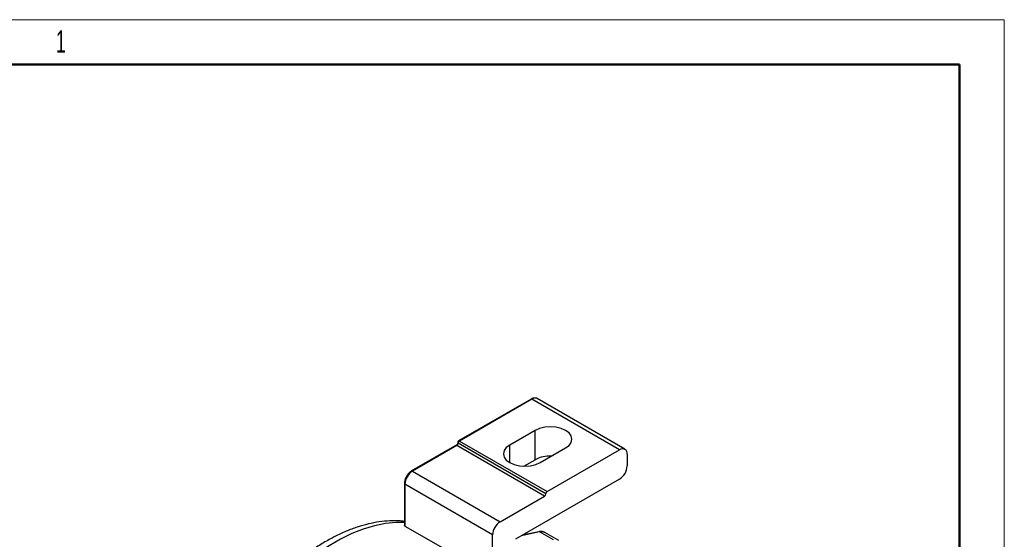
# Model space of a CAD drawing. Header units: millimetres. Extents: x 0 to 420, y -159 to 297.
# Tile 14 of 14: x 310 to 420, y 239 to 297. Entities that reach past the tile are written whole.
import ezdxf

# ---------------------------------------------------------------- set-up
doc = ezdxf.new("R2010")
doc.units = ezdxf.units.MM
doc.layers.add('ОСНОВНОЙ', color=7, linetype='Continuous', lineweight=25)
doc.styles.add('SLDTEXTSTYLE1', font='TXT', dxfattribs={"width": 0.605})

msp = doc.modelspace()

# ---------------------------------------------------------------- linework, layer by layer
at = {"color": 7, "linetype": 'Continuous', "lineweight": 18}
for p, q in [((0, 297), (420, 297)), ((420, 297), (420, 0))]:
    msp.add_line(p, q, dxfattribs=at)
at = {"color": 7, "linetype": 'Continuous', "lineweight": 50}
for p, q in [((415, 292), (20, 292)), ((415, 5), (415, 292))]:
    msp.add_line(p, q, dxfattribs=at)
at = {"color": 7, "linetype": 'Continuous', "lineweight": 25}
for p, q in [((367.312968, 254.774887), (359.251951, 250.121362)), ((367.412961, 254.764993), (359.351944, 250.111468)), ((377.171032, 249.131782), (367.412961, 254.764993)), ((377.770986, 249.191196), (368.012911, 254.824407)), ((367.766513, 251.295263), (364.938087, 249.66243)), ((367.766513, 248.029096), (367.766513, 251.295263)), ((359.151943, 249.948151), (359.151943, 249.852497)), ((359.351944, 250.111468), (369.110017, 244.478256)), ((359.051934, 249.679286), (354.019361, 246.774037)), ((359.0691, 249.621565), (354.119352, 246.764142)), ((368.827175, 243.988354), (359.0691, 249.621565)), ((368.968596, 244.233305), (359.210521, 249.866516)), ((368.332199, 247.703058), (371.160625, 249.335868)), ((369.110017, 244.478256), (377.171032, 249.131782)), ((366.502473, 247.299368), (367.766513, 248.029096)), ((378.019561, 248.64176), (378.019561, 247.335298)), ((354.119352, 246.764142), (363.877426, 241.130931)), ((377.171032, 245.865614), (365.574482, 239.171059)), ((353.212246, 245.376093), (353.212246, 240.708)), ((363.028898, 239.661224), (353.270825, 245.294435)), ((353.270825, 245.294435), (353.270825, 240.650208)), ((363.877426, 241.130931), (368.827175, 243.988354)), ((353.270825, 240.650208), (358.260805, 237.769563)), ((363.028898, 237.625344), (363.028898, 239.661224)), ((368.176028, 240.011866), (366.340964, 239.61354)), ((369.816204, 239.09858), (368.260567, 239.996631)), ((370.394971, 239.028556), (368.839334, 239.926607))]:
    msp.add_line(p, q, dxfattribs=at)
at = {"color": 8, "linetype": 'Continuous', "lineweight": 25}
for p, q in [((364.938087, 247.703058), (364.938087, 249.66243)), ((368.260567, 239.996631), (366.247726, 239.559729))]:
    msp.add_line(p, q, dxfattribs=at)
at = {"color": 7, "linetype": 'Continuous', "lineweight": 25, "flags": 128}
for points in [[(371.160625, 249.335868), (371.542032, 249.622829), (371.781792, 249.956972), (371.86357, 250.315578), (371.781792, 250.674159), (371.542032, 251.008303), (371.160625, 251.295263), (370.66357, 251.515443), (370.084735, 251.653845), (369.463571, 251.701052), (368.842404, 251.653845), (368.26357, 251.515443), (367.766513, 251.295263)], [(364.938087, 249.66243), (364.556682, 249.375493), (364.316921, 249.04135), (364.235142, 248.682744), (364.316921, 248.324163), (364.556682, 247.989995), (364.938087, 247.703058), (365.435143, 247.482879), (366.013977, 247.344477), (366.635143, 247.29727), (367.256308, 247.344477), (367.835143, 247.482879), (368.332199, 247.703058)]]:
    msp.add_lwpolyline(points, dxfattribs=at)
at = {"color": 8, "linetype": 'Continuous', "lineweight": 25, "flags": 128}
for points in [[(359.0691, 249.621565), (359.048839, 249.635751), (359.037788, 249.649484), (359.036283, 249.662382), (359.044369, 249.674041), (359.051934, 249.679286)], [(359.151981, 249.854691), (359.155786, 249.870593), (359.167166, 249.879105), (359.18565, 249.877746), (359.210521, 249.866516)], [(353.212246, 241.050322), (352.284795, 241.049154), (351.103258, 240.93035), (349.887061, 240.682656), (348.643717, 240.307553), (347.380907, 239.807422), (346.106432, 239.185316), (344.828165, 238.445098), (343.554003, 237.591297), (342.291818, 236.629255), (341.640559, 236.086209)]]:
    msp.add_lwpolyline(points, dxfattribs=at)
at = {"color": 8, "linetype": 'Continuous', "lineweight": 25}
for centre, radius, start, end in [((367.354382, 254.683205), 0.100602, 54.38860871, 114.30924708), ((367.764477, 254.274249), 0.60365, 65.69753917, 125.61373589), ((359.252035, 249.958139), 0.100588, 185.69856663, 245.62511772), ((359.293365, 250.029681), 0.100601, 54.38835875, 114.30949704), ((354.060753, 246.68229), 0.100666, 54.40028414, 114.26850133), ((353.30791, 245.382877), 0.095903, 184.04208162, 247.25060033), ((368.198762, 239.895845), 0.118227, 58.48210272, 101.08635592), ((368.460296, 239.220595), 0.801326, 61.76990288, 104.43301897)]:
    msp.add_arc(centre, radius, start, end, dxfattribs=at)
at = {"color": 7, "linetype": 'Continuous', "lineweight": 25}
for centre, radius, start, end in [((359.351905, 249.948174), 0.199962, 119.9911548, 180.00677152), ((359.517592, 249.85253), 0.307389, 122.60794394, 177.39213273), ((358.903455, 249.880499), 0.307385, 302.60786656, 357.39273293), ((377.502267, 248.725679), 0.524057, 350.78539742, 129.20210397), ((369.429107, 244.841853), 3.594821, 87.33522007, 117.54834831), ((355.113086, 245.210615), 1.844167, 122.60553163, 177.39493716), ((376.177305, 247.41914), 1.844163, 302.60539984, 357.39422044), ((369.275655, 244.219326), 0.307377, 122.60715587, 177.39344363), ((368.661554, 244.247274), 0.307359, 302.60542768, 357.39517181), ((364.871192, 239.577384), 1.844201, 122.6060522, 177.39437303)]:
    msp.add_arc(centre, radius, start, end, dxfattribs=at)
for points, knots in [([(368.024245, 254.81425), (367.946588, 254.848992), (367.787356, 254.920229), (367.529194, 254.88263), (367.381799, 254.809185), (367.312968, 254.774887)], [0, 0, 0, 0, 0.3366172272, 0.6902102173, 1, 1, 1, 1]), ([(359.149319, 249.847228), (359.148805, 249.831142), (359.147511, 249.7907), (359.116227, 249.733952), (359.082558, 249.695316), (359.05978, 249.684625), (359.058056, 249.683816)], [0, 0, 0, 0, 0.24431620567, 0.61423259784, 0.97079674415, 1, 1, 1, 1]), ([(354.019361, 246.774037), (353.967248, 246.740434), (353.810987, 246.639678), (353.590793, 246.408438), (353.386109, 246.086666), (353.243713, 245.736309), (353.222406, 245.492403), (353.212246, 245.376093)], [0, 0, 0, 0, 0.1108237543, 0.3323007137, 0.5637739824, 0.7919802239, 1, 1, 1, 1]), ([(353.212246, 241.166384), (353.055869, 241.185641), (352.520833, 241.251528), (351.583496, 241.236035), (350.400993, 241.126451), (349.188817, 240.890144), (347.955032, 240.537501), (346.707106, 240.067468), (345.453431, 239.483747), (344.201309, 238.791152), (342.961081, 237.991694), (341.882274, 237.21347), (341.240641, 236.675991), (340.986981, 236.463506)], [0, 0, 0, 0, 0.0351333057, 0.1202070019, 0.2083417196, 0.2999438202, 0.3952479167, 0.4943284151, 0.597132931, 0.7035217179, 0.8132976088, 0.9261899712, 1, 1, 1, 1]), ([(353.270825, 240.650208), (353.258873, 240.658096), (353.238957, 240.671242), (353.21414, 240.690967), (353.214488, 240.704554), (353.214577, 240.708024)], [0, 0, 0, 0, 0.5276633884, 0.8793489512, 1, 1, 1, 1]), ([(368.811159, 239.923675), (368.772798, 239.948773), (368.643543, 240.033341), (368.411918, 240.049338), (368.240974, 240.022183), (368.176028, 240.011866)], [0, 0, 0, 0, 0.2074181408, 0.6988761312, 1, 1, 1, 1])]:
    msp.add_open_spline(points, degree=3, knots=knots, dxfattribs=at)
at = {"layer": 'ОСНОВНОЙ', "linetype": 'Continuous', "lineweight": 18}
for p, q in [((20, 292), (415, 292)), ((415, 292), (415, 5))]:
    msp.add_line(p, q, dxfattribs=at)

# ---------------------------------------------------------------- texts
at = {"layer": 'ОСНОВНОЙ', "insert": (314.982639, 295.823442), "char_height": 2.5, "attachment_point": 2, "style": 'SLDTEXTSTYLE1'}
msp.add_mtext('1', dxfattribs=at)

doc.saveas('drawing.dxf')
